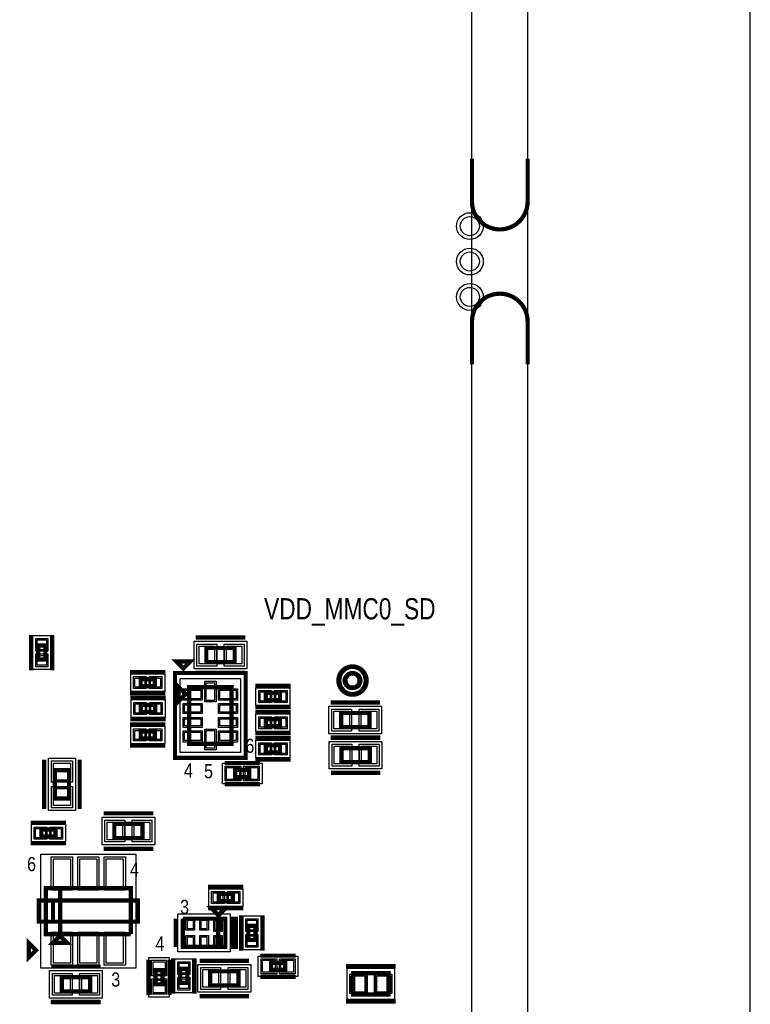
# Model space of a CAD drawing. Extents: x -10 to 137, y -26 to 192.
# Tile 45 of 78: x 111 to 137, y 66 to 101. Entities that reach past the tile are written whole.
import ezdxf
from ezdxf.enums import TextEntityAlignment as Align

# ---------------------------------------------------------------- set-up
doc = ezdxf.new("R2010")
doc.units = 0
for name, color, linetype in [('BG_OUTLINE', 95, 'CONTINUOUS'), ('BG_SILKSCREEN_TOP', 7, 'CONTINUOUS'), ('PG_ASSEMBLY_TOP', 120, 'CONTINUOUS'), ('PG_DFA_BOUND_TOP', 95, 'CONTINUOUS'), ('PG_PLACE_BOUND_TOP', 23, 'CONTINUOUS'), ('PG_SILKSCREEN_TOP', 7, 'CONTINUOUS'), ('PIN_PASTEMASK_TOP', 212, 'CONTINUOUS'), ('PIN_SOLDERMASK_TOP', 110, 'CONTINUOUS'), ('PIN_TOP', 140, 'CONTINUOUS'), ('VKO_TOP', 243, 'CONTINUOUS')]:
    doc.layers.add(name, color=color, linetype=linetype)

msp = doc.modelspace()

# ---------------------------------------------------------------- linework, layer by layer
at = {"layer": 'BG_OUTLINE'}
msp.add_lwpolyline([(127, 0), (127, 176.999514), (0, 176.999514), (0, 0)], close=True, dxfattribs=at)
msp.add_lwpolyline([(128.999996, 0), (136.99998, 0), (136.99998, 176.999514), (128.999996, 176.999514), (128.999996, 0)], dxfattribs=at)
at = {"layer": 'BG_OUTLINE', "const_width": 0.1524}
for points in [[(128.999996, 96.146353), (128.999996, 94.606351, -0.414214), (127.999998, 93.606353, -0.414214), (127, 94.606351), (127, 96.146353)], [(128.999996, 88.758509), (128.999996, 90.298511, 0.414214), (127.999998, 91.298509, 0.414214), (127, 90.298511), (127, 88.758509)]]:
    msp.add_lwpolyline(points, format="xyb", dxfattribs=at)
at = {"layer": 'PG_ASSEMBLY_TOP', "const_width": 0.1524}
for points in [[(111.6711, 78.159422), (111.6711, 78.667422), (111.4171, 78.667422), (111.4171, 78.159422), (111.6711, 78.159422)], [(118.472712, 78.575474), (117.456712, 78.575474), (117.456712, 78.067474), (118.472712, 78.067474), (118.472712, 78.575474)], [(115.605052, 77.460414), (115.097052, 77.460414), (115.097052, 77.206414), (115.605052, 77.206414), (115.605052, 77.460414)], [(116.45773, 76.661584), (116.71173, 76.915584), (116.45773, 77.169584), (116.45773, 76.661584)], [(116.83873, 75.137584), (118.36273, 75.137584), (118.36273, 77.169584), (116.83873, 77.169584), (116.83873, 75.137584)], [(119.596408, 76.706288), (120.104408, 76.706288), (120.104408, 76.960288), (119.596408, 76.960288), (119.596408, 76.706288)], [(115.615212, 76.530774), (115.107212, 76.530774), (115.107212, 76.276774), (115.615212, 76.276774), (115.615212, 76.530774)], [(119.596408, 75.766488), (120.104408, 75.766488), (120.104408, 76.020488), (119.596408, 76.020488), (119.596408, 75.766488)], [(123.315984, 76.241468), (122.299984, 76.241468), (122.299984, 75.733468), (123.315984, 75.733468), (123.315984, 76.241468)], [(115.605052, 75.580814), (115.097052, 75.580814), (115.097052, 75.326814), (115.605052, 75.326814), (115.605052, 75.580814)], [(119.596408, 74.826688), (120.104408, 74.826688), (120.104408, 75.080688), (119.596408, 75.080688), (119.596408, 74.826688)], [(123.326144, 74.982898), (122.310144, 74.982898), (122.310144, 74.474898), (123.326144, 74.474898), (123.326144, 74.982898)], [(112.52327, 73.17264), (112.52327, 74.18864), (112.01527, 74.18864), (112.01527, 73.17264), (112.52327, 73.17264)], [(118.999201, 74.194416), (118.491201, 74.194416), (118.491201, 73.940416), (118.999201, 73.940416), (118.999201, 74.194416)], [(112.034828, 72.057834), (111.526828, 72.057834), (111.526828, 71.803834), (112.034828, 71.803834), (112.034828, 72.057834)], [(114.149378, 71.75024), (115.165378, 71.75024), (115.165378, 72.25824), (114.149378, 72.25824), (114.149378, 71.75024)], [(112.201452, 69.95573), (112.201452, 68.30473), (111.693452, 68.30473), (111.693452, 69.95573), (114.741452, 69.95573), (114.741452, 68.30473)], [(114.741452, 68.30473), (112.201452, 68.30473), (112.201452, 69.95573)], [(118.409974, 69.742878), (117.901974, 69.742878), (117.901974, 69.488878), (118.409974, 69.488878), (118.409974, 69.742878)], [(117.883686, 68.985196), (118.137686, 69.239196), (117.629686, 69.239196), (117.883686, 68.985196)], [(116.613686, 68.858196), (116.613686, 67.842196), (118.137686, 67.842196), (118.137686, 68.858196), (117.883686, 68.858196), (117.883686, 67.842196)], [(117.883686, 67.842196), (117.883686, 68.858196), (116.613686, 68.858196)], [(118.965472, 68.59937), (118.965472, 68.09137), (119.219472, 68.09137), (119.219472, 68.59937), (118.965472, 68.59937)], [(112.201452, 68.24123), (111.947452, 67.98723), (112.455452, 67.98723), (112.201452, 68.24123)], [(119.780357, 67.020816), (120.288357, 67.020816), (120.288357, 67.274816), (119.780357, 67.274816), (119.780357, 67.020816)], [(113.27892, 66.75279), (112.26292, 66.75279), (112.26292, 66.24479), (113.27892, 66.24479), (113.27892, 66.75279)], [(115.885214, 66.499753), (115.885214, 67.007753), (115.631214, 67.007753), (115.631214, 66.499753), (115.885214, 66.499753)], [(116.520214, 67.057844), (116.520214, 66.549844), (116.774214, 66.549844), (116.774214, 67.057844), (116.520214, 67.057844)], [(117.594888, 66.45815), (118.610888, 66.45815), (118.610888, 66.96615), (117.594888, 66.96615), (117.594888, 66.45815)], [(124.000509, 66.897118), (122.730509, 66.897118), (122.730509, 66.135118), (124.000509, 66.135118), (124.000509, 66.897118)]]:
    msp.add_lwpolyline(points, dxfattribs=at)
msp.add_lwpolyline([(122.962162, 77.407328, 1), (122.454162, 77.407328, 1), (122.962162, 77.407328)], format="xyb", dxfattribs=at)
at = {"layer": 'PG_DFA_BOUND_TOP'}
for points in [[(111.8616, 79.02353), (111.8616, 77.803314), (111.2266, 77.803314), (111.2266, 79.02353)], [(118.911878, 78.816774), (118.911878, 77.826174), (117.017546, 77.826174), (117.017546, 78.816774)], [(115.96116, 77.650914), (115.96116, 77.015914), (114.740944, 77.015914), (114.740944, 77.650914)], [(118.68023, 77.483528), (118.68023, 74.82364), (116.52123, 74.82364), (116.52123, 77.483528)], [(120.460516, 77.150788), (120.460516, 76.515788), (119.2403, 76.515788), (119.2403, 77.150788)], [(115.97132, 76.721274), (115.97132, 76.086274), (114.751104, 76.086274), (114.751104, 76.721274)], [(123.75515, 76.482768), (123.75515, 75.492168), (121.860818, 75.492168), (121.860818, 76.482768)], [(120.460516, 76.210988), (120.460516, 75.575988), (119.2403, 75.575988), (119.2403, 76.210988)], [(115.96116, 75.771314), (115.96116, 75.136314), (114.740944, 75.136314), (114.740944, 75.771314)], [(120.460516, 75.271188), (120.460516, 74.636188), (119.2403, 74.636188), (119.2403, 75.271188)], [(123.76531, 75.224198), (123.76531, 74.233598), (121.870978, 74.233598), (121.870978, 75.224198)], [(112.75187, 74.623234), (112.75187, 72.738046), (111.78667, 72.738046), (111.78667, 74.623234)], [(119.4562, 74.435716), (119.4562, 73.699116), (118.034201, 73.699116), (118.034201, 74.435716)], [(115.604544, 72.49954), (115.604544, 71.50894), (113.710212, 71.50894), (113.710212, 72.49954)], [(112.391027, 72.248334), (112.391027, 71.613334), (111.170629, 71.613334), (111.170629, 72.248334)], [(114.919252, 71.17874), (114.919252, 67.08172), (111.515652, 67.08172), (111.515652, 71.17874)], [(118.766082, 69.933378), (118.766082, 69.298378), (117.545866, 69.298378), (117.545866, 69.933378)], [(118.315486, 69.035996), (118.315486, 67.664396), (116.435886, 67.664396), (116.435886, 69.035996)], [(119.409972, 68.955478), (119.409972, 67.735262), (118.774972, 67.735262), (118.774972, 68.955478)], [(116.126514, 66.042753), (115.389914, 66.042753), (115.389914, 67.464752), (116.126514, 67.464752)], [(116.964714, 67.413952), (116.964714, 66.193736), (116.329714, 66.193736), (116.329714, 67.413952)], [(119.050054, 67.20745), (119.050054, 66.21685), (117.155722, 66.21685), (117.155722, 67.20745)], [(119.323358, 66.779516), (119.323358, 67.516116), (120.745357, 67.516116), (120.745357, 66.779516)], [(113.718086, 66.99409), (113.718086, 66.00349), (111.823754, 66.00349), (111.823754, 66.99409)], [(124.219208, 67.074918), (124.219208, 65.957318), (122.51181, 65.957318), (122.51181, 67.074918)]]:
    msp.add_lwpolyline(points, close=True, dxfattribs=at)
msp.add_lwpolyline([(123.139962, 77.407328, 1), (122.276362, 77.407328, 1)], format="xyb", close=True, dxfattribs=at)
at = {"layer": 'PG_PLACE_BOUND_TOP'}
for points in [[(111.6711, 78.667422), (111.6711, 78.159422), (111.4171, 78.159422), (111.4171, 78.667422)], [(118.472712, 78.575474), (118.472712, 78.067474), (117.456712, 78.067474), (117.456712, 78.575474)], [(115.605052, 77.460414), (115.605052, 77.206414), (115.097052, 77.206414), (115.097052, 77.460414)], [(118.36273, 77.169584), (118.36273, 75.137584), (116.83873, 75.137584), (116.83873, 77.169584)], [(120.104408, 76.960288), (120.104408, 76.706288), (119.596408, 76.706288), (119.596408, 76.960288)], [(115.615212, 76.530774), (115.615212, 76.276774), (115.107212, 76.276774), (115.107212, 76.530774)], [(120.104408, 76.020488), (120.104408, 75.766488), (119.596408, 75.766488), (119.596408, 76.020488)], [(123.315984, 76.241468), (123.315984, 75.733468), (122.299984, 75.733468), (122.299984, 76.241468)], [(115.605052, 75.580814), (115.605052, 75.326814), (115.097052, 75.326814), (115.097052, 75.580814)], [(120.104408, 75.080688), (120.104408, 74.826688), (119.596408, 74.826688), (119.596408, 75.080688)], [(123.326144, 74.982898), (123.326144, 74.474898), (122.310144, 74.474898), (122.310144, 74.982898)], [(112.52327, 74.18864), (112.52327, 73.17264), (112.01527, 73.17264), (112.01527, 74.18864)], [(118.999201, 74.194416), (118.999201, 73.940416), (118.491201, 73.940416), (118.491201, 74.194416)], [(115.165378, 72.25824), (115.165378, 71.75024), (114.149378, 71.75024), (114.149378, 72.25824)], [(112.034828, 72.057834), (111.526828, 72.057834), (111.526828, 71.803834), (112.034828, 71.803834)], [(114.741452, 69.95573), (114.741452, 68.30473), (111.693452, 68.30473), (111.693452, 69.95573)], [(118.409974, 69.742878), (118.409974, 69.488878), (117.901974, 69.488878), (117.901974, 69.742878)], [(118.137686, 68.858196), (118.137686, 67.842196), (116.613686, 67.842196), (116.613686, 68.858196)], [(119.219472, 68.59937), (119.219472, 68.09137), (118.965472, 68.09137), (118.965472, 68.59937)], [(119.780357, 67.020816), (119.780357, 67.274816), (120.288357, 67.274816), (120.288357, 67.020816)], [(115.885214, 66.499753), (115.631214, 66.499753), (115.631214, 67.007753), (115.885214, 67.007753)], [(116.774214, 67.057844), (116.774214, 66.549844), (116.520214, 66.549844), (116.520214, 67.057844)], [(118.610888, 66.96615), (118.610888, 66.45815), (117.594888, 66.45815), (117.594888, 66.96615)], [(124.000509, 66.897118), (124.000509, 66.135118), (122.730509, 66.135118), (122.730509, 66.897118)], [(113.27892, 66.75279), (113.27892, 66.24479), (112.26292, 66.24479), (112.26292, 66.75279)]]:
    msp.add_lwpolyline(points, close=True, dxfattribs=at)
msp.add_lwpolyline([(122.962162, 77.407328, 1), (122.454162, 77.407328, 1)], format="xyb", close=True, dxfattribs=at)
at = {"layer": 'PG_SILKSCREEN_TOP'}
for points, const_width in [([(111.1631, 77.778422), (111.1631, 79.048422)], 0.1524), ([(111.9251, 77.778422), (111.9251, 79.048422)], 0.1524), ([(118.853712, 78.956474), (117.075712, 78.956474)], 0.1524), ([(116.62791, 77.838874), (116.882164, 78.092874), (116.373656, 78.092874), (116.62791, 77.838874)], 0.1524), ([(115.986052, 77.714414), (114.716052, 77.714414)], 0.1524), ([(116.33073, 77.677584), (118.87073, 77.677584), (118.87073, 74.629584), (116.33073, 74.629584), (116.33073, 77.677584)], 0.1524), ([(118.853712, 77.686474), (117.075712, 77.686474)], 0.1524), ([(119.215408, 77.214288), (120.485408, 77.214288)], 0.1524), ([(115.986052, 76.952414), (114.716052, 76.952414)], 0.1524), ([(115.996212, 76.784774), (114.726212, 76.784774)], 0.1524), ([(119.215408, 76.452288), (120.485408, 76.452288)], 0.1524), ([(123.696984, 76.622468), (121.918984, 76.622468)], 0.1524), ([(115.996212, 76.022774), (114.726212, 76.022774)], 0.1524), ([(119.215408, 76.274488), (120.485408, 76.274488)], 0.1524), ([(115.986052, 75.834814), (114.716052, 75.834814)], 0.1524), ([(119.215408, 75.512488), (120.485408, 75.512488)], 0.1524), ([(119.215408, 75.334688), (120.485408, 75.334688)], 0.1524), ([(123.696984, 75.352468), (121.918984, 75.352468)], 0.1524), ([(123.707144, 75.363898), (121.929144, 75.363898)], 0.1524), ([(115.986052, 75.072814), (114.716052, 75.072814)], 0.1524), ([(111.63427, 72.79164), (111.63427, 74.56964)], 0.1524), ([(112.90427, 72.79164), (112.90427, 74.56964)], 0.1524), ([(119.215408, 74.572688), (120.485408, 74.572688)], 0.1524), ([(119.380201, 74.448416), (118.110201, 74.448416)], 0.1524), ([(123.707144, 74.093898), (121.929144, 74.093898)], 0.1524), ([(119.380201, 73.686416), (118.110201, 73.686416)], 0.1524), ([(113.768378, 72.63924), (115.546378, 72.63924)], 0.1524), ([(112.415828, 72.311834), (111.145828, 72.311834)], 0.127), ([(112.415828, 71.549834), (111.145828, 71.549834)], 0.127), ([(113.768378, 71.36924), (115.546378, 71.36924)], 0.1524), ([(118.790974, 69.996878), (117.520974, 69.996878)], 0.1524), ([(114.995452, 68.74923), (111.439452, 68.74923), (111.439452, 69.51123), (114.995452, 69.51123), (114.995452, 68.74923)], 0.1524), ([(111.947452, 68.74923), (111.947452, 69.51123)], 0.1524), ([(118.790974, 69.234878), (117.520974, 69.234878)], 0.1524), ([(117.895878, 68.97529), (118.149878, 69.22929), (117.641878, 69.22929), (117.895878, 68.97529)], 0.1524), ([(118.711472, 68.98037), (118.711472, 67.71037)], 0.1524), ([(119.473472, 68.98037), (119.473472, 67.71037)], 0.1524), ([(116.359686, 68.858196), (116.359686, 67.842196)], 0.1524), ([(118.391686, 67.842196), (118.391686, 68.858196), (118.518686, 68.858196), (118.518686, 67.842196), (118.391686, 67.842196)], 0.1524), ([(111.33328, 67.727134), (111.07928, 67.981388), (111.07928, 67.47288), (111.33328, 67.727134)], 0.1524), ([(119.399357, 67.528816), (120.669357, 67.528816)], 0.1524), ([(113.65992, 67.13379), (111.88192, 67.13379)], 0.1524), ([(115.377214, 66.118753), (115.377214, 67.388753)], 0.1524), ([(116.139214, 66.118753), (116.139214, 67.388753)], 0.1524), ([(116.266214, 67.438844), (116.266214, 66.168844)], 0.1524), ([(117.028214, 67.438844), (117.028214, 66.168844)], 0.1524), ([(117.213888, 67.34715), (118.991888, 67.34715)], 0.1524), ([(124.254509, 67.151118), (122.476509, 67.151118)], 0.1524), ([(119.399357, 66.766816), (120.669357, 66.766816)], 0.1524), ([(117.213888, 66.07715), (118.991888, 66.07715)], 0.1524), ([(111.868458, 65.87522), (113.646458, 65.87522)], 0.1524), ([(113.65992, 65.86379), (111.88192, 65.86379)], 0.1524), ([(124.254509, 65.881118), (122.476509, 65.881118)], 0.1524)]:
    msp.add_lwpolyline(points, dxfattribs=dict(at, const_width=const_width))
at = {"layer": 'PG_SILKSCREEN_TOP', "const_width": 0.1524}
msp.add_lwpolyline([(123.216162, 77.407328, 1), (122.200162, 77.407328, 1), (123.216162, 77.407328)], format="xyb", dxfattribs=at)
at = {"layer": 'PIN_PASTEMASK_TOP'}
for points in [[(111.7092, 78.51553), (111.379, 78.51553), (111.379, 78.87113), (111.7092, 78.87113)], [(117.754146, 78.638974), (117.754146, 78.003974), (117.195346, 78.003974), (117.195346, 78.638974)], [(118.734078, 78.638974), (118.734078, 78.003974), (118.175278, 78.003974), (118.175278, 78.638974)], [(111.7092, 77.955714), (111.379, 77.955714), (111.379, 78.311314), (111.7092, 78.311314)], [(115.248944, 77.498514), (115.248944, 77.168314), (114.893344, 77.168314), (114.893344, 77.498514)], [(115.80876, 77.498514), (115.80876, 77.168314), (115.45316, 77.168314), (115.45316, 77.498514)], [(117.44833, 76.696128), (117.44833, 77.331128), (117.75313, 77.331128), (117.75313, 76.696128)], [(117.25783, 76.751246), (116.67363, 76.751246), (116.67363, 77.056046), (117.25783, 77.056046)], [(118.52783, 76.751246), (117.94363, 76.751246), (117.94363, 77.056046), (118.52783, 77.056046)], [(119.3927, 76.668188), (119.3927, 76.998388), (119.7483, 76.998388), (119.7483, 76.668188)], [(119.952516, 76.668188), (119.952516, 76.998388), (120.308116, 76.998388), (120.308116, 76.668188)], [(115.259104, 76.568874), (115.259104, 76.238674), (114.903504, 76.238674), (114.903504, 76.568874)], [(115.81892, 76.568874), (115.81892, 76.238674), (115.46332, 76.238674), (115.46332, 76.568874)], [(117.25783, 76.27652), (116.67363, 76.27652), (116.67363, 76.53052), (117.25783, 76.53052)], [(118.52783, 76.27652), (117.94363, 76.27652), (117.94363, 76.53052), (118.52783, 76.53052)], [(117.25783, 75.776648), (116.67363, 75.776648), (116.67363, 76.030648), (117.25783, 76.030648)], [(118.52783, 75.776648), (117.94363, 75.776648), (117.94363, 76.030648), (118.52783, 76.030648)], [(119.3927, 75.728388), (119.3927, 76.058588), (119.7483, 76.058588), (119.7483, 75.728388)], [(119.952516, 75.728388), (119.952516, 76.058588), (120.308116, 76.058588), (120.308116, 75.728388)], [(122.597418, 76.304968), (122.597418, 75.669968), (122.038618, 75.669968), (122.038618, 76.304968)], [(123.57735, 76.304968), (123.57735, 75.669968), (123.01855, 75.669968), (123.01855, 76.304968)], [(115.248944, 75.618914), (115.248944, 75.288714), (114.893344, 75.288714), (114.893344, 75.618914)], [(115.80876, 75.618914), (115.80876, 75.288714), (115.45316, 75.288714), (115.45316, 75.618914)], [(117.25783, 75.251122), (116.67363, 75.251122), (116.67363, 75.555922), (117.25783, 75.555922)], [(117.44833, 74.97604), (117.44833, 75.61104), (117.75313, 75.61104), (117.75313, 74.97604)], [(118.52783, 75.251122), (117.94363, 75.251122), (117.94363, 75.555922), (118.52783, 75.555922)], [(119.3927, 74.788588), (119.3927, 75.118788), (119.7483, 75.118788), (119.7483, 74.788588)], [(119.952516, 74.788588), (119.952516, 75.118788), (120.308116, 75.118788), (120.308116, 74.788588)], [(122.607578, 75.046398), (122.607578, 74.411398), (122.048778, 74.411398), (122.048778, 75.046398)], [(123.58751, 75.046398), (123.58751, 74.411398), (123.02871, 74.411398), (123.02871, 75.046398)], [(112.57407, 73.835834), (111.96447, 73.835834), (111.96447, 74.445434), (112.57407, 74.445434)], [(118.643801, 74.283316), (118.643801, 73.851516), (118.186601, 73.851516), (118.186601, 74.283316)], [(119.3038, 74.283316), (119.3038, 73.851516), (118.8466, 73.851516), (118.8466, 74.283316)], [(112.57407, 72.915846), (111.96447, 72.915846), (111.96447, 73.525446), (112.57407, 73.525446)], [(113.888012, 71.68674), (113.888012, 72.32174), (114.446812, 72.32174), (114.446812, 71.68674)], [(114.867944, 71.68674), (114.867944, 72.32174), (115.426744, 72.32174), (115.426744, 71.68674)], [(111.678629, 72.095934), (111.678629, 71.765734), (111.323029, 71.765734), (111.323029, 72.095934)], [(112.238627, 72.095934), (112.238627, 71.765734), (111.883027, 71.765734), (111.883027, 72.095934)], [(112.572292, 69.95954), (111.962692, 69.95954), (111.962692, 71.00094), (112.572292, 71.00094)], [(113.522252, 69.95954), (112.912652, 69.95954), (112.912652, 71.00094), (113.522252, 71.00094)], [(114.472212, 69.95954), (113.862612, 69.95954), (113.862612, 71.00094), (114.472212, 71.00094)], [(118.053866, 69.780978), (118.053866, 69.450778), (117.698266, 69.450778), (117.698266, 69.780978)], [(118.613682, 69.780978), (118.613682, 69.450778), (118.258082, 69.450778), (118.258082, 69.780978)], [(116.774214, 68.80257), (116.977414, 68.80257), (116.977414, 68.49777), (116.774214, 68.49777)], [(117.274086, 68.80257), (117.477286, 68.80257), (117.477286, 68.49777), (117.274086, 68.49777)], [(117.773958, 68.803078), (117.977158, 68.803078), (117.977158, 68.447478), (117.773958, 68.447478)], [(118.927372, 68.803078), (119.257572, 68.803078), (119.257572, 68.447478), (118.927372, 68.447478)], [(112.572292, 67.25952), (111.962692, 67.25952), (111.962692, 68.30092), (112.572292, 68.30092)], [(113.522252, 67.25952), (112.912652, 67.25952), (112.912652, 68.30092), (113.522252, 68.30092)], [(114.472212, 67.25952), (113.862612, 67.25952), (113.862612, 68.30092), (114.472212, 68.30092)], [(118.927372, 68.243262), (119.257572, 68.243262), (119.257572, 67.887662), (118.927372, 67.887662)], [(116.774214, 68.202622), (116.977414, 68.202622), (116.977414, 67.897822), (116.774214, 67.897822)], [(117.274086, 68.202622), (117.477286, 68.202622), (117.477286, 67.897822), (117.274086, 67.897822)], [(117.773958, 68.202622), (117.977158, 68.202622), (117.977158, 67.897822), (117.773958, 67.897822)], [(115.974114, 66.855152), (115.542314, 66.855152), (115.542314, 67.312352), (115.974114, 67.312352)], [(116.482114, 67.261552), (116.812314, 67.261552), (116.812314, 66.905952), (116.482114, 66.905952)], [(119.475758, 66.931916), (119.475758, 67.363716), (119.932958, 67.363716), (119.932958, 66.931916)], [(120.135757, 66.931916), (120.135757, 67.363716), (120.592957, 67.363716), (120.592957, 66.931916)], [(117.333522, 66.39465), (117.333522, 67.02965), (117.892322, 67.02965), (117.892322, 66.39465)], [(118.313454, 66.39465), (118.313454, 67.02965), (118.872254, 67.02965), (118.872254, 66.39465)], [(112.560354, 66.81629), (112.560354, 66.18129), (112.001554, 66.18129), (112.001554, 66.81629)], [(113.540286, 66.81629), (113.540286, 66.18129), (112.981486, 66.18129), (112.981486, 66.81629)], [(115.974114, 66.195153), (115.542314, 66.195153), (115.542314, 66.652353), (115.974114, 66.652353)], [(116.482114, 66.701736), (116.812314, 66.701736), (116.812314, 66.346136), (116.482114, 66.346136)], [(123.14681, 66.808218), (123.14681, 66.224018), (122.66421, 66.224018), (122.66421, 66.808218)], [(124.066808, 66.808218), (124.066808, 66.224018), (123.584208, 66.224018), (123.584208, 66.808218)]]:
    msp.add_lwpolyline(points, close=True, dxfattribs=at)
at = {"layer": 'PIN_SOLDERMASK_TOP'}
for points in [[(111.76, 78.46473), (111.3282, 78.46473), (111.3282, 78.92193), (111.76, 78.92193)], [(117.830346, 78.715174), (117.830346, 77.927774), (117.119146, 77.927774), (117.119146, 78.715174)], [(118.810278, 78.715174), (118.810278, 77.927774), (118.099078, 77.927774), (118.099078, 78.715174)], [(111.76, 77.904914), (111.3282, 77.904914), (111.3282, 78.362114), (111.76, 78.362114)], [(115.299744, 77.549314), (115.299744, 77.117514), (114.842544, 77.117514), (114.842544, 77.549314)], [(115.85956, 77.549314), (115.85956, 77.117514), (115.40236, 77.117514), (115.40236, 77.549314)], [(117.30863, 76.700446), (116.62283, 76.700446), (116.62283, 77.106846), (117.30863, 77.106846)], [(117.39753, 76.645328), (117.39753, 77.381928), (117.80393, 77.381928), (117.80393, 76.645328)], [(118.57863, 76.700446), (117.89283, 76.700446), (117.89283, 77.106846), (118.57863, 77.106846)], [(119.3419, 76.617388), (119.3419, 77.049188), (119.7991, 77.049188), (119.7991, 76.617388)], [(119.901716, 76.617388), (119.901716, 77.049188), (120.358916, 77.049188), (120.358916, 76.617388)], [(115.309904, 76.619674), (115.309904, 76.187874), (114.852704, 76.187874), (114.852704, 76.619674)], [(115.86972, 76.619674), (115.86972, 76.187874), (115.41252, 76.187874), (115.41252, 76.619674)], [(117.30863, 76.22572), (116.62283, 76.22572), (116.62283, 76.58132), (117.30863, 76.58132)], [(118.57863, 76.22572), (117.89283, 76.22572), (117.89283, 76.58132), (118.57863, 76.58132)], [(122.673618, 76.381168), (122.673618, 75.593768), (121.962418, 75.593768), (121.962418, 76.381168)], [(123.65355, 76.381168), (123.65355, 75.593768), (122.94235, 75.593768), (122.94235, 76.381168)], [(117.30863, 75.725848), (116.62283, 75.725848), (116.62283, 76.081448), (117.30863, 76.081448)], [(118.57863, 75.725848), (117.89283, 75.725848), (117.89283, 76.081448), (118.57863, 76.081448)], [(119.3419, 75.677588), (119.3419, 76.109388), (119.7991, 76.109388), (119.7991, 75.677588)], [(119.901716, 75.677588), (119.901716, 76.109388), (120.358916, 76.109388), (120.358916, 75.677588)], [(115.299744, 75.669714), (115.299744, 75.237914), (114.842544, 75.237914), (114.842544, 75.669714)], [(115.85956, 75.669714), (115.85956, 75.237914), (115.40236, 75.237914), (115.40236, 75.669714)], [(117.39753, 74.92524), (117.39753, 75.66184), (117.80393, 75.66184), (117.80393, 74.92524)], [(117.30863, 75.200322), (116.62283, 75.200322), (116.62283, 75.606722), (117.30863, 75.606722)], [(118.57863, 75.200322), (117.89283, 75.200322), (117.89283, 75.606722), (118.57863, 75.606722)], [(119.3419, 74.737788), (119.3419, 75.169588), (119.7991, 75.169588), (119.7991, 74.737788)], [(119.901716, 74.737788), (119.901716, 75.169588), (120.358916, 75.169588), (120.358916, 74.737788)], [(122.683778, 75.122598), (122.683778, 74.335198), (121.972578, 74.335198), (121.972578, 75.122598)], [(123.66371, 75.122598), (123.66371, 74.335198), (122.95251, 74.335198), (122.95251, 75.122598)], [(112.65027, 73.759634), (111.88827, 73.759634), (111.88827, 74.521634), (112.65027, 74.521634)], [(118.694601, 74.334116), (118.694601, 73.800716), (118.135801, 73.800716), (118.135801, 74.334116)], [(119.3546, 74.334116), (119.3546, 73.800716), (118.7958, 73.800716), (118.7958, 74.334116)], [(112.65027, 72.839646), (111.88827, 72.839646), (111.88827, 73.601646), (112.65027, 73.601646)], [(111.729429, 72.146734), (111.729429, 71.714934), (111.272229, 71.714934), (111.272229, 72.146734)], [(112.289427, 72.146734), (112.289427, 71.714934), (111.832227, 71.714934), (111.832227, 72.146734)], [(113.811812, 71.61054), (113.811812, 72.39794), (114.523012, 72.39794), (114.523012, 71.61054)], [(114.791744, 71.61054), (114.791744, 72.39794), (115.502944, 72.39794), (115.502944, 71.61054)], [(112.648492, 69.88334), (111.886492, 69.88334), (111.886492, 71.07714), (112.648492, 71.07714)], [(113.598452, 69.88334), (112.836452, 69.88334), (112.836452, 71.07714), (113.598452, 71.07714)], [(114.548412, 69.88334), (113.786412, 69.88334), (113.786412, 71.07714), (114.548412, 71.07714)], [(118.104666, 69.831778), (118.104666, 69.399978), (117.647466, 69.399978), (117.647466, 69.831778)], [(118.664482, 69.831778), (118.664482, 69.399978), (118.207282, 69.399978), (118.207282, 69.831778)], [(116.723414, 68.85337), (117.028214, 68.85337), (117.028214, 68.44697), (116.723414, 68.44697)], [(117.223286, 68.85337), (117.528086, 68.85337), (117.528086, 68.44697), (117.223286, 68.44697)], [(117.723158, 68.853878), (118.027958, 68.853878), (118.027958, 68.396678), (117.723158, 68.396678)], [(118.876572, 68.853878), (119.308372, 68.853878), (119.308372, 68.396678), (118.876572, 68.396678)], [(112.648492, 67.18332), (111.886492, 67.18332), (111.886492, 68.37712), (112.648492, 68.37712)], [(113.598452, 67.18332), (112.836452, 67.18332), (112.836452, 68.37712), (113.598452, 68.37712)], [(114.548412, 67.18332), (113.786412, 67.18332), (113.786412, 68.37712), (114.548412, 68.37712)], [(116.723414, 68.253422), (117.028214, 68.253422), (117.028214, 67.847022), (116.723414, 67.847022)], [(117.223286, 68.253422), (117.528086, 68.253422), (117.528086, 67.847022), (117.223286, 67.847022)], [(117.723158, 68.253422), (118.027958, 68.253422), (118.027958, 67.847022), (117.723158, 67.847022)], [(118.876572, 68.294062), (119.308372, 68.294062), (119.308372, 67.836862), (118.876572, 67.836862)], [(116.024914, 66.804352), (115.491514, 66.804352), (115.491514, 67.363152), (116.024914, 67.363152)], [(116.431314, 67.312352), (116.863114, 67.312352), (116.863114, 66.855152), (116.431314, 66.855152)], [(119.424958, 66.881116), (119.424958, 67.414516), (119.983758, 67.414516), (119.983758, 66.881116)], [(120.084957, 66.881116), (120.084957, 67.414516), (120.643757, 67.414516), (120.643757, 66.881116)], [(112.636554, 66.89249), (112.636554, 66.10509), (111.925354, 66.10509), (111.925354, 66.89249)], [(113.616486, 66.89249), (113.616486, 66.10509), (112.905286, 66.10509), (112.905286, 66.89249)], [(117.257322, 66.31845), (117.257322, 67.10585), (117.968522, 67.10585), (117.968522, 66.31845)], [(118.237254, 66.31845), (118.237254, 67.10585), (118.948454, 67.10585), (118.948454, 66.31845)], [(123.19761, 66.859018), (123.19761, 66.173218), (122.61341, 66.173218), (122.61341, 66.859018)], [(124.117608, 66.859018), (124.117608, 66.173218), (123.533408, 66.173218), (123.533408, 66.859018)], [(116.024914, 66.144353), (115.491514, 66.144353), (115.491514, 66.703153), (116.024914, 66.703153)], [(116.431314, 66.752536), (116.863114, 66.752536), (116.863114, 66.295336), (116.431314, 66.295336)]]:
    msp.add_lwpolyline(points, close=True, dxfattribs=at)
for centre, radius in [((126.9238, 93.722431), 0.4826), ((126.9238, 92.452431), 0.4826), ((126.9238, 91.182431), 0.4826), ((122.708162, 77.407328), 0.3302)]:
    msp.add_circle(centre, radius, dxfattribs=at)
at = {"layer": 'PIN_TOP'}
for points in [[(111.7092, 78.51553), (111.379, 78.51553), (111.379, 78.87113), (111.7092, 78.87113)], [(117.754146, 78.638974), (117.754146, 78.003974), (117.195346, 78.003974), (117.195346, 78.638974)], [(118.734078, 78.638974), (118.734078, 78.003974), (118.175278, 78.003974), (118.175278, 78.638974)], [(111.7092, 77.955714), (111.379, 77.955714), (111.379, 78.311314), (111.7092, 78.311314)], [(115.248944, 77.498514), (115.248944, 77.168314), (114.893344, 77.168314), (114.893344, 77.498514)], [(115.80876, 77.498514), (115.80876, 77.168314), (115.45316, 77.168314), (115.45316, 77.498514)], [(117.44833, 76.696128), (117.44833, 77.331128), (117.75313, 77.331128), (117.75313, 76.696128)], [(117.25783, 76.751246), (116.67363, 76.751246), (116.67363, 77.056046), (117.25783, 77.056046)], [(118.52783, 76.751246), (117.94363, 76.751246), (117.94363, 77.056046), (118.52783, 77.056046)], [(119.3927, 76.668188), (119.3927, 76.998388), (119.7483, 76.998388), (119.7483, 76.668188)], [(119.952516, 76.668188), (119.952516, 76.998388), (120.308116, 76.998388), (120.308116, 76.668188)], [(115.259104, 76.568874), (115.259104, 76.238674), (114.903504, 76.238674), (114.903504, 76.568874)], [(115.81892, 76.568874), (115.81892, 76.238674), (115.46332, 76.238674), (115.46332, 76.568874)], [(117.25783, 76.27652), (116.67363, 76.27652), (116.67363, 76.53052), (117.25783, 76.53052)], [(118.52783, 76.27652), (117.94363, 76.27652), (117.94363, 76.53052), (118.52783, 76.53052)], [(117.25783, 75.776648), (116.67363, 75.776648), (116.67363, 76.030648), (117.25783, 76.030648)], [(118.52783, 75.776648), (117.94363, 75.776648), (117.94363, 76.030648), (118.52783, 76.030648)], [(119.3927, 75.728388), (119.3927, 76.058588), (119.7483, 76.058588), (119.7483, 75.728388)], [(119.952516, 75.728388), (119.952516, 76.058588), (120.308116, 76.058588), (120.308116, 75.728388)], [(122.597418, 76.304968), (122.597418, 75.669968), (122.038618, 75.669968), (122.038618, 76.304968)], [(123.57735, 76.304968), (123.57735, 75.669968), (123.01855, 75.669968), (123.01855, 76.304968)], [(115.248944, 75.618914), (115.248944, 75.288714), (114.893344, 75.288714), (114.893344, 75.618914)], [(115.80876, 75.618914), (115.80876, 75.288714), (115.45316, 75.288714), (115.45316, 75.618914)], [(117.25783, 75.251122), (116.67363, 75.251122), (116.67363, 75.555922), (117.25783, 75.555922)], [(117.44833, 74.97604), (117.44833, 75.61104), (117.75313, 75.61104), (117.75313, 74.97604)], [(118.52783, 75.251122), (117.94363, 75.251122), (117.94363, 75.555922), (118.52783, 75.555922)], [(119.3927, 74.788588), (119.3927, 75.118788), (119.7483, 75.118788), (119.7483, 74.788588)], [(119.952516, 74.788588), (119.952516, 75.118788), (120.308116, 75.118788), (120.308116, 74.788588)], [(122.607578, 75.046398), (122.607578, 74.411398), (122.048778, 74.411398), (122.048778, 75.046398)], [(123.58751, 75.046398), (123.58751, 74.411398), (123.02871, 74.411398), (123.02871, 75.046398)], [(112.57407, 73.835834), (111.96447, 73.835834), (111.96447, 74.445434), (112.57407, 74.445434)], [(118.643801, 74.283316), (118.643801, 73.851516), (118.186601, 73.851516), (118.186601, 74.283316)], [(119.3038, 74.283316), (119.3038, 73.851516), (118.8466, 73.851516), (118.8466, 74.283316)], [(112.57407, 72.915846), (111.96447, 72.915846), (111.96447, 73.525446), (112.57407, 73.525446)], [(113.888012, 71.68674), (113.888012, 72.32174), (114.446812, 72.32174), (114.446812, 71.68674)], [(114.867944, 71.68674), (114.867944, 72.32174), (115.426744, 72.32174), (115.426744, 71.68674)], [(111.678629, 72.095934), (111.678629, 71.765734), (111.323029, 71.765734), (111.323029, 72.095934)], [(112.238627, 72.095934), (112.238627, 71.765734), (111.883027, 71.765734), (111.883027, 72.095934)], [(112.572292, 69.95954), (111.962692, 69.95954), (111.962692, 71.00094), (112.572292, 71.00094)], [(113.522252, 69.95954), (112.912652, 69.95954), (112.912652, 71.00094), (113.522252, 71.00094)], [(114.472212, 69.95954), (113.862612, 69.95954), (113.862612, 71.00094), (114.472212, 71.00094)], [(118.053866, 69.780978), (118.053866, 69.450778), (117.698266, 69.450778), (117.698266, 69.780978)], [(118.613682, 69.780978), (118.613682, 69.450778), (118.258082, 69.450778), (118.258082, 69.780978)], [(116.774214, 68.80257), (116.977414, 68.80257), (116.977414, 68.49777), (116.774214, 68.49777)], [(117.274086, 68.80257), (117.477286, 68.80257), (117.477286, 68.49777), (117.274086, 68.49777)], [(117.773958, 68.803078), (117.977158, 68.803078), (117.977158, 68.447478), (117.773958, 68.447478)], [(118.927372, 68.803078), (119.257572, 68.803078), (119.257572, 68.447478), (118.927372, 68.447478)], [(112.572292, 67.25952), (111.962692, 67.25952), (111.962692, 68.30092), (112.572292, 68.30092)], [(113.522252, 67.25952), (112.912652, 67.25952), (112.912652, 68.30092), (113.522252, 68.30092)], [(114.472212, 67.25952), (113.862612, 67.25952), (113.862612, 68.30092), (114.472212, 68.30092)], [(118.927372, 68.243262), (119.257572, 68.243262), (119.257572, 67.887662), (118.927372, 67.887662)], [(116.774214, 68.202622), (116.977414, 68.202622), (116.977414, 67.897822), (116.774214, 67.897822)], [(117.274086, 68.202622), (117.477286, 68.202622), (117.477286, 67.897822), (117.274086, 67.897822)], [(117.773958, 68.202622), (117.977158, 68.202622), (117.977158, 67.897822), (117.773958, 67.897822)], [(115.974114, 66.855152), (115.542314, 66.855152), (115.542314, 67.312352), (115.974114, 67.312352)], [(116.482114, 67.261552), (116.812314, 67.261552), (116.812314, 66.905952), (116.482114, 66.905952)], [(119.475758, 66.931916), (119.475758, 67.363716), (119.932958, 67.363716), (119.932958, 66.931916)], [(120.135757, 66.931916), (120.135757, 67.363716), (120.592957, 67.363716), (120.592957, 66.931916)], [(117.333522, 66.39465), (117.333522, 67.02965), (117.892322, 67.02965), (117.892322, 66.39465)], [(118.313454, 66.39465), (118.313454, 67.02965), (118.872254, 67.02965), (118.872254, 66.39465)], [(112.560354, 66.81629), (112.560354, 66.18129), (112.001554, 66.18129), (112.001554, 66.81629)], [(113.540286, 66.81629), (113.540286, 66.18129), (112.981486, 66.18129), (112.981486, 66.81629)], [(115.974114, 66.195153), (115.542314, 66.195153), (115.542314, 66.652353), (115.974114, 66.652353)], [(116.482114, 66.701736), (116.812314, 66.701736), (116.812314, 66.346136), (116.482114, 66.346136)], [(123.14681, 66.808218), (123.14681, 66.224018), (122.66421, 66.224018), (122.66421, 66.808218)], [(124.066808, 66.808218), (124.066808, 66.224018), (123.584208, 66.224018), (123.584208, 66.808218)]]:
    msp.add_lwpolyline(points, close=True, dxfattribs=at)
for centre, radius in [((126.9238, 93.722431), 0.3429), ((126.9238, 92.452431), 0.3429), ((126.9238, 91.182431), 0.3429), ((122.708162, 77.407328), 0.254)]:
    msp.add_circle(centre, radius, dxfattribs=at)
at = {"layer": 'VKO_TOP'}
for points in [[(118.091712, 78.575474), (118.091712, 78.067474), (117.837712, 78.067474), (117.837712, 78.575474)], [(122.934984, 76.241468), (122.934984, 75.733468), (122.680984, 75.733468), (122.680984, 76.241468)], [(122.945144, 74.982898), (122.945144, 74.474898), (122.691144, 74.474898), (122.691144, 74.982898)], [(112.52327, 73.80764), (112.52327, 73.55364), (112.01527, 73.55364), (112.01527, 73.80764)], [(114.784378, 72.25824), (114.784378, 71.75024), (114.530378, 71.75024), (114.530378, 72.25824)], [(118.229888, 66.96615), (118.229888, 66.45815), (117.975888, 66.45815), (117.975888, 66.96615)], [(123.492509, 66.135118), (123.492509, 66.897118), (123.238509, 66.897118), (123.238509, 66.135118)], [(112.89792, 66.75279), (112.89792, 66.24479), (112.64392, 66.24479), (112.64392, 66.75279)]]:
    msp.add_lwpolyline(points, close=True, dxfattribs=at)

# ---------------------------------------------------------------- texts
at = {"layer": 'BG_SILKSCREEN_TOP', "width": 0.8}
msp.add_text('VDD_MMC0_SD', height=0.762, dxfattribs=at).set_placement((119.531765, 79.6036))
at = {"layer": 'PG_SILKSCREEN_TOP', "width": 0.85}
for s, p in [('6', (118.860824, 74.810046)), ('4', (116.653818, 73.925618)), ('5', (117.374416, 73.897932)), ('3', (116.51361, 69.026212)), ('4', (115.626322, 67.713606))]:
    msp.add_text(s, height=0.508, dxfattribs=at).set_placement(p)
for s, p in [('6', (111.176054, 70.562912)), ('4', (114.874294, 70.365554)), ('3', (114.201448, 66.418648))]:
    msp.add_text(s, height=0.508, dxfattribs=at).set_placement(p, align=Align.CENTER)

doc.saveas('drawing.dxf')
